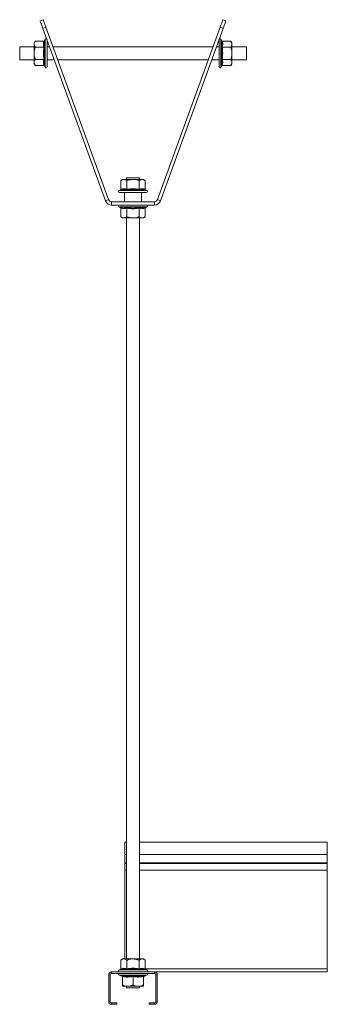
# Model space of a CAD drawing. Header units: millimetres. Extents: x 270 to 1162, y -141 to 1233.
# Tile 5 of 6: x 355 to 545, y 626 to 1233. Entities that reach past the tile are written whole.
import ezdxf

# ---------------------------------------------------------------- set-up
doc = ezdxf.new("R2010")
doc.units = ezdxf.units.MM

msp = doc.modelspace()

# ---------------------------------------------------------------- linework, layer by layer
at = {"color": 7, "linetype": 'Continuous', "lineweight": 15}
for p, q in [((367.65, 1232.64), (369.53, 1233.33)), ((371.24, 1228.63), (369.36, 1227.95)), ((408.07, 1121.57), (369.36, 1227.95)), ((409.95, 1122.26), (371.24, 1228.63)), ((478.83, 1228.63), (440.11, 1122.26)), ((480.71, 1227.95), (441.99, 1121.57)), ((480.71, 1227.95), (478.83, 1228.63)), ((480.54, 1233.33), (482.42, 1232.64)), ((363.92, 1216.57), (355.03, 1216.57)), ((355.03, 1216.57), (355.03, 1208.59)), ((364.72, 1220.07), (363.92, 1219.07)), ((363.92, 1219.07), (363.92, 1218.2)), ((363.92, 1212.57), (363.92, 1218.2)), ((369.99, 1220.07), (364.72, 1220.07)), ((369.99, 1216.32), (364.72, 1216.32)), ((370.72, 1221.11), (370.49, 1220.46)), ((371.92, 1212.57), (371.92, 1220.9)), ((373.5, 1216.57), (371.92, 1216.57)), ((474.44, 1216.57), (375.63, 1216.57)), ((478.14, 1216.57), (476.56, 1216.57)), ((478.14, 1220.9), (478.14, 1205.35)), ((479.58, 1220.46), (479.34, 1221.11)), ((480.08, 1220.07), (485.34, 1220.07)), ((480.08, 1216.32), (485.34, 1216.32)), ((486.14, 1219.07), (485.34, 1220.07)), ((486.14, 1218.2), (486.14, 1219.07)), ((486.14, 1212.57), (486.14, 1218.2)), ((495.03, 1216.57), (486.14, 1216.57)), ((495.03, 1216.57), (495.03, 1208.59)), ((363.92, 1212.57), (363.92, 1206.94)), ((371.92, 1204.24), (371.92, 1212.57)), ((486.14, 1206.94), (486.14, 1212.57)), ((355.03, 1208.59), (355.03, 1208.57)), ((355.03, 1208.57), (363.92, 1208.57)), ((363.92, 1206.94), (363.92, 1206.07)), ((363.92, 1206.07), (364.72, 1205.06)), ((369.99, 1208.81), (364.72, 1208.81)), ((369.99, 1205.06), (364.72, 1205.06)), ((370.49, 1204.67), (370.72, 1204.02)), ((371.92, 1208.57), (376.41, 1208.57)), ((378.54, 1208.57), (471.52, 1208.57)), ((473.65, 1208.57), (478.14, 1208.57)), ((478.14, 1205.35), (478.14, 1204.24)), ((479.34, 1204.02), (479.58, 1204.67)), ((480.08, 1208.81), (485.34, 1208.81)), ((480.08, 1205.06), (485.34, 1205.06)), ((485.34, 1205.06), (486.14, 1206.07)), ((486.14, 1208.57), (495.03, 1208.57)), ((486.14, 1206.94), (486.14, 1206.07)), ((495.03, 1208.59), (495.03, 1208.57)), ((418.53, 1134.74), (417.53, 1133.94)), ((417.53, 1128.68), (417.53, 1133.94)), ((419.4, 1134.74), (418.53, 1134.74)), ((419.4, 1134.74), (425.03, 1134.74)), ((421.03, 1135.74), (421.03, 1134.74)), ((427.91, 1135.74), (421.03, 1135.74)), ((421.28, 1128.68), (421.28, 1133.94)), ((430.66, 1134.74), (425.03, 1134.74)), ((429.03, 1135.74), (427.91, 1135.74)), ((428.78, 1128.68), (428.78, 1133.94)), ((429.03, 1134.74), (429.03, 1135.74)), ((431.53, 1134.74), (430.66, 1134.74)), ((432.54, 1133.94), (431.53, 1134.74)), ((432.54, 1128.68), (432.54, 1133.94)), ((417.14, 1128.18), (416.49, 1127.94)), ((416.7, 1126.74), (417.82, 1126.74)), ((417.82, 1126.74), (433.36, 1126.74)), ((419.78, 1126.74), (419.78, 1120.94)), ((430.28, 1120.94), (430.28, 1126.74)), ((433.57, 1127.94), (432.93, 1128.18)), ((408.07, 1121.57), (409.95, 1122.26)), ((411.83, 1120.94), (411.83, 1118.94)), ((438.23, 1120.94), (411.83, 1120.94)), ((438.23, 1118.94), (411.83, 1118.94)), ((438.23, 1118.94), (438.23, 1120.94)), ((440.11, 1122.26), (441.99, 1121.57)), ((416.49, 1117.74), (417.14, 1117.51)), ((417.53, 1117.01), (417.53, 1111.74)), ((421.28, 1117.01), (421.28, 1111.74)), ((428.78, 1117.01), (428.78, 1111.74)), ((432.54, 1117.01), (432.54, 1111.74)), ((432.93, 1117.51), (433.57, 1117.74)), ((417.53, 1111.74), (418.53, 1110.94)), ((418.53, 1110.94), (419.4, 1110.94)), ((425.03, 1110.94), (419.4, 1110.94)), ((421.03, 1110.94), (421.03, 653.64)), ((425.03, 1110.94), (430.66, 1110.94)), ((429.03, 653.64), (429.03, 1110.94)), ((430.66, 1110.94), (431.53, 1110.94)), ((431.53, 1110.94), (432.54, 1111.74)), ((421.03, 725.64), (420.03, 725.64)), ((420.03, 718.19), (420.03, 725.64)), ((545.03, 725.64), (429.03, 725.64)), ((545.03, 718.19), (545.03, 725.64)), ((420.03, 712.88), (420.03, 718.19)), ((545.03, 712.88), (545.03, 718.19)), ((420.03, 712.51), (420.03, 712.88)), ((420.03, 708.38), (420.03, 712.51)), ((545.03, 712.51), (545.03, 712.88)), ((545.03, 708.38), (545.03, 712.51)), ((420.03, 653.64), (420.03, 708.38)), ((545.03, 647.54), (545.03, 708.38)), ((418.53, 653.64), (417.53, 652.84)), ((417.53, 647.58), (417.53, 652.84)), ((419.4, 653.64), (418.53, 653.64)), ((425.03, 653.64), (419.4, 653.64)), ((421.28, 647.58), (421.28, 652.84)), ((430.66, 653.64), (425.03, 653.64)), ((428.78, 647.58), (428.78, 652.84)), ((431.53, 653.64), (430.66, 653.64)), ((432.54, 652.84), (431.53, 653.64)), ((432.54, 647.58), (432.54, 652.84)), ((411.83, 645.64), (411.83, 644.74)), ((438.23, 645.64), (411.83, 645.64)), ((438.23, 644.74), (411.83, 644.74)), ((417.14, 647.08), (416.49, 646.84)), ((433.57, 646.84), (432.93, 647.08)), ((545.03, 645.64), (438.23, 645.64)), ((438.23, 644.74), (438.23, 645.64)), ((545.03, 645.64), (545.03, 647.54)), ((410.93, 643.84), (410.03, 643.84)), ((410.03, 643.84), (410.03, 627.44)), ((410.93, 643.84), (410.93, 627.44)), ((416.49, 643.54), (418.19, 642.92)), ((418.53, 642.81), (418.53, 637.54)), ((425.03, 642.81), (425.03, 637.54)), ((431.53, 642.81), (431.53, 637.54)), ((431.87, 642.92), (433.57, 643.54)), ((440.03, 643.84), (439.13, 643.84)), ((439.13, 627.44), (439.13, 643.84)), ((440.03, 627.44), (440.03, 643.84)), ((418.53, 636.74), (421.78, 636.74)), ((421.03, 636.74), (421.03, 635.74)), ((427.91, 635.74), (421.03, 635.74)), ((421.78, 636.74), (428.28, 636.74)), ((429.03, 635.74), (427.91, 635.74)), ((428.28, 636.74), (431.53, 636.74)), ((429.03, 635.74), (429.03, 636.74)), ((410.03, 627.44), (410.93, 627.44)), ((411.83, 626.54), (411.83, 625.64)), ((411.83, 626.54), (415.03, 626.54)), ((415.03, 626.54), (415.03, 625.64)), ((435.03, 626.54), (438.23, 626.54)), ((435.03, 625.64), (435.03, 626.54)), ((438.23, 625.64), (438.23, 626.54)), ((439.13, 627.44), (440.03, 627.44)), ((411.83, 625.64), (415.03, 625.64)), ((435.03, 625.64), (438.23, 625.64))]:
    msp.add_line(p, q, dxfattribs=at)
at = {"color": 8, "linetype": 'Continuous', "lineweight": 15}
for p, q in [((370.72, 1212.57), (370.72, 1221.11)), ((479.34, 1221.11), (479.34, 1205.17)), ((370.72, 1204.02), (370.72, 1212.57)), ((479.34, 1205.17), (479.34, 1204.02)), ((416.49, 1127.94), (417.63, 1127.94)), ((417.63, 1127.94), (433.57, 1127.94)), ((425.03, 1117.74), (416.49, 1117.74)), ((433.57, 1117.74), (425.03, 1117.74)), ((421.03, 718.19), (420.03, 718.19)), ((545.03, 718.19), (429.03, 718.19)), ((421.03, 712.88), (420.03, 712.88)), ((421.03, 712.51), (420.03, 712.51)), ((545.03, 712.88), (429.03, 712.88)), ((545.03, 712.51), (429.03, 712.51)), ((421.03, 708.38), (420.03, 708.38)), ((545.03, 708.38), (429.03, 708.38)), ((416.49, 646.84), (433.57, 646.84)), ((545.03, 647.54), (432.54, 647.54)), ((433.57, 643.54), (416.49, 643.54))]:
    msp.add_line(p, q, dxfattribs=at)
at = {"color": 7, "linetype": 'Continuous', "lineweight": 15, "flags": 128}
for points in [[(369.36, 1227.95), (369.02, 1228.86), (368.7, 1229.74), (368.41, 1230.56), (368.15, 1231.27), (367.94, 1231.85), (367.78, 1232.29), (367.68, 1232.55), (367.65, 1232.64)], [(369.36, 1227.95), (369.02, 1228.86), (368.7, 1229.74), (368.41, 1230.56), (368.15, 1231.27), (367.94, 1231.85), (367.78, 1232.29), (367.68, 1232.55), (367.65, 1232.64)], [(369.53, 1233.33), (369.56, 1233.24), (369.66, 1232.97), (369.81, 1232.54), (370.03, 1231.95), (370.29, 1231.24), (370.58, 1230.43), (370.9, 1229.55), (371.24, 1228.63)], [(369.53, 1233.33), (369.56, 1233.24), (369.66, 1232.97), (369.81, 1232.54), (370.03, 1231.95), (370.29, 1231.24), (370.58, 1230.43), (370.9, 1229.55), (371.24, 1228.63)], [(478.83, 1228.63), (479.16, 1229.55), (479.48, 1230.43), (479.78, 1231.24), (480.04, 1231.95), (480.25, 1232.54), (480.41, 1232.97), (480.5, 1233.24), (480.54, 1233.33)], [(478.83, 1228.63), (479.16, 1229.55), (479.48, 1230.43), (479.78, 1231.24), (480.04, 1231.95), (480.25, 1232.54), (480.41, 1232.97), (480.5, 1233.24), (480.54, 1233.33)], [(482.42, 1232.64), (482.38, 1232.55), (482.29, 1232.29), (482.13, 1231.85), (481.91, 1231.27), (481.66, 1230.56), (481.36, 1229.74), (481.04, 1228.86), (480.71, 1227.95)], [(482.42, 1232.64), (482.38, 1232.55), (482.29, 1232.29), (482.13, 1231.85), (481.91, 1231.27), (481.66, 1230.56), (481.36, 1229.74), (481.04, 1228.86), (480.71, 1227.95)]]:
    msp.add_lwpolyline(points, dxfattribs=at)
at = {"color": 7, "linetype": 'Continuous', "lineweight": 15}
for centre, radius, start, end in [((371.3, 1220.9), 0.619, 40, 160), ((478.76, 1220.9), 0.619, 20, 140), ((371.3, 1204.24), 0.619, 200, 0), ((478.76, 1204.24), 0.619, 180, 340), ((416.7, 1127.36), 0.619, 110, 270), ((433.36, 1127.36), 0.619, 270, 70), ((411.83, 1122.94), 4, 200, 270), ((411.83, 1122.94), 2, 200, 270), ((416.7, 1118.32), 0.619, 90, 250), ((433.36, 1118.32), 0.619, 290, 90), ((438.23, 1122.94), 2, 270, 340), ((438.23, 1122.94), 4, 270, 340), ((411.83, 643.84), 1.8, 90, 180), ((411.83, 643.84), 0.9, 90, 180), ((416.7, 646.26), 0.619, 110, 270), ((416.7, 644.12), 0.619, 90, 250), ((433.36, 646.26), 0.619, 270, 70), ((433.36, 644.12), 0.619, 290, 90), ((438.23, 643.84), 1.8, 0, 90), ((438.23, 643.84), 0.9, 0, 90), ((418.05, 642.46), 0.48, 0, 71.81095), ((432.01, 642.46), 0.48, 107.7103, 180), ((411.83, 627.44), 1.8, 180, 270), ((411.83, 627.44), 0.9, 180, 270), ((438.23, 627.44), 0.9, 270, 0), ((438.23, 627.44), 1.8, 270, 0)]:
    msp.add_arc(centre, radius, start, end, dxfattribs=at)
for points, knots in [([(364.72, 1220.07), (364.53, 1219.81), (364.15, 1219.28), (363.94, 1218.64), (363.92, 1218.27), (363.92, 1218.2)], [0, 0, 0, 0, 0.434791, 0.879852, 1, 1, 1, 1]), ([(363.92, 1218.2), (364.02, 1217.7), (364.15, 1217.06), (364.62, 1216.46), (364.72, 1216.32)], [0, 0, 0, 0, 0.769005, 1, 1, 1, 1]), ([(363.92, 1212.57), (363.93, 1212.73), (363.95, 1213.92), (364.28, 1215.19), (364.69, 1216.23), (364.72, 1216.32)], [0, 0, 0, 0, 0.1279424, 0.9273614, 1, 1, 1, 1]), ([(369.99, 1216.32), (369.82, 1216.93), (369.47, 1218.19), (369.81, 1219.44), (369.99, 1220.07)], [0, 0, 0, 0, 0.492173, 1, 1, 1, 1]), ([(369.99, 1208.81), (369.82, 1210.04), (369.47, 1212.55), (369.81, 1215.05), (369.99, 1216.32)], [0, 0, 0, 0, 0.492172, 1, 1, 1, 1]), ([(370.49, 1220.46), (370.49, 1220.46), (370.47, 1220.4), (370.41, 1220.3), (370.29, 1220.17), (370.15, 1220.09), (370.04, 1220.08), (369.99, 1220.07)], [0, 0, 0, 0, 0.006809, 0.26758, 0.528628, 0.763822, 1, 1, 1, 1]), ([(369.99, 1216.32), (370.04, 1216.32), (370.15, 1216.33), (370.29, 1216.37), (370.41, 1216.43), (370.47, 1216.48), (370.49, 1216.51), (370.49, 1216.51)], [0, 0, 0, 0, 0.23617, 0.471367, 0.73239, 0.993103, 1, 1, 1, 1]), ([(370.49, 1220.46), (370.43, 1220.3), (370.16, 1219.5), (369.97, 1218.16), (370.33, 1217.02), (370.49, 1216.51)], [0, 0, 0, 0, 0.12096, 0.606824, 1, 1, 1, 1]), ([(370.49, 1216.51), (370.43, 1216.2), (370.16, 1214.62), (369.97, 1211.95), (370.33, 1209.65), (370.49, 1208.62)], [0, 0, 0, 0, 0.120967, 0.60683, 1, 1, 1, 1]), ([(479.58, 1216.51), (479.63, 1216.67), (479.91, 1217.45), (480.09, 1218.77), (479.73, 1219.94), (479.58, 1220.46)], [0, 0, 0, 0, 0.120965, 0.60683, 1, 1, 1, 1]), ([(479.58, 1220.46), (479.58, 1220.46), (479.6, 1220.4), (479.65, 1220.3), (479.77, 1220.17), (479.92, 1220.09), (480.02, 1220.08), (480.08, 1220.07)], [0, 0, 0, 0, 0.006813, 0.26758, 0.52863, 0.763826, 1, 1, 1, 1]), ([(479.58, 1208.62), (479.63, 1208.93), (479.91, 1210.51), (480.09, 1213.18), (479.73, 1215.48), (479.58, 1216.51)], [0, 0, 0, 0, 0.12096, 0.606822, 1, 1, 1, 1]), ([(480.08, 1216.32), (480.02, 1216.32), (479.92, 1216.33), (479.77, 1216.37), (479.65, 1216.43), (479.6, 1216.48), (479.58, 1216.51), (479.58, 1216.51)], [0, 0, 0, 0, 0.236166, 0.471365, 0.73239, 0.993099, 1, 1, 1, 1]), ([(480.08, 1220.07), (480.25, 1219.46), (480.59, 1218.21), (480.25, 1216.95), (480.08, 1216.32)], [0, 0, 0, 0, 0.4921691, 1, 1, 1, 1]), ([(480.08, 1216.32), (480.25, 1215.09), (480.59, 1212.59), (480.25, 1210.08), (480.08, 1208.81)], [0, 0, 0, 0, 0.492172, 1, 1, 1, 1]), ([(486.14, 1218.2), (486.04, 1218.69), (485.91, 1219.33), (485.45, 1219.93), (485.34, 1220.07)], [0, 0, 0, 0, 0.769009, 1, 1, 1, 1]), ([(485.34, 1216.32), (485.53, 1216.58), (485.92, 1217.11), (486.12, 1217.76), (486.14, 1218.12), (486.14, 1218.2)], [0, 0, 0, 0, 0.434788, 0.879846, 1, 1, 1, 1]), ([(486.14, 1212.57), (486.04, 1213.56), (485.91, 1214.84), (485.45, 1216.04), (485.34, 1216.32)], [0, 0, 0, 0, 0.769009, 1, 1, 1, 1]), ([(364.72, 1208.81), (364.6, 1209.13), (364.14, 1210.33), (364.01, 1211.62), (363.92, 1212.57)], [0, 0, 0, 0, 0.2639, 1, 1, 1, 1]), ([(485.34, 1208.81), (485.53, 1209.34), (485.92, 1210.4), (486.12, 1211.69), (486.14, 1212.41), (486.14, 1212.57)], [0, 0, 0, 0, 0.4347981, 0.8798571, 1, 1, 1, 1]), ([(364.72, 1208.81), (364.53, 1208.55), (364.15, 1208.02), (363.94, 1207.38), (363.92, 1207.01), (363.92, 1206.94)], [0, 0, 0, 0, 0.434791, 0.879853, 1, 1, 1, 1]), ([(363.92, 1206.94), (364.02, 1206.44), (364.15, 1205.8), (364.62, 1205.2), (364.72, 1205.06)], [0, 0, 0, 0, 0.769009, 1, 1, 1, 1]), ([(369.99, 1205.06), (369.82, 1205.68), (369.47, 1206.93), (369.81, 1208.18), (369.99, 1208.81)], [0, 0, 0, 0, 0.492167, 1, 1, 1, 1]), ([(369.99, 1208.81), (370.04, 1208.81), (370.15, 1208.8), (370.29, 1208.76), (370.41, 1208.7), (370.47, 1208.65), (370.49, 1208.62), (370.49, 1208.62)], [0, 0, 0, 0, 0.236166, 0.471367, 0.732427, 0.993144, 1, 1, 1, 1]), ([(369.99, 1205.06), (370.04, 1205.06), (370.15, 1205.04), (370.29, 1204.96), (370.41, 1204.83), (370.47, 1204.73), (370.49, 1204.67), (370.49, 1204.67)], [0, 0, 0, 0, 0.2361581, 0.4713331, 0.7323594, 0.9931079, 1, 1, 1, 1]), ([(370.49, 1208.62), (370.43, 1208.46), (370.16, 1207.69), (369.97, 1206.36), (370.33, 1205.19), (370.49, 1204.67)], [0, 0, 0, 0, 0.120964, 0.606827, 1, 1, 1, 1]), ([(480.08, 1208.81), (480.02, 1208.81), (479.92, 1208.8), (479.77, 1208.76), (479.65, 1208.7), (479.6, 1208.65), (479.58, 1208.62), (479.58, 1208.62)], [0, 0, 0, 0, 0.236162, 0.471365, 0.732427, 0.99314, 1, 1, 1, 1]), ([(479.58, 1204.67), (479.63, 1204.83), (479.91, 1205.63), (480.09, 1206.98), (479.73, 1208.11), (479.58, 1208.62)], [0, 0, 0, 0, 0.120963, 0.606825, 1, 1, 1, 1]), ([(480.08, 1205.06), (480.02, 1205.06), (479.92, 1205.04), (479.77, 1204.96), (479.65, 1204.83), (479.6, 1204.73), (479.58, 1204.67), (479.58, 1204.67)], [0, 0, 0, 0, 0.236154, 0.471331, 0.732359, 0.993104, 1, 1, 1, 1]), ([(480.08, 1208.81), (480.25, 1208.2), (480.59, 1206.95), (480.25, 1205.7), (480.08, 1205.06)], [0, 0, 0, 0, 0.4921705, 1, 1, 1, 1]), ([(485.34, 1208.81), (485.46, 1208.66), (485.92, 1208.05), (486.05, 1207.41), (486.14, 1206.94)], [0, 0, 0, 0, 0.2638928, 1, 1, 1, 1]), ([(486.14, 1206.94), (486.14, 1206.86), (486.11, 1206.26), (485.78, 1205.62), (485.37, 1205.1), (485.34, 1205.06)], [0, 0, 0, 0, 0.127941, 0.927361, 1, 1, 1, 1]), ([(417.53, 1133.94), (417.68, 1134.06), (418.28, 1134.52), (418.93, 1134.65), (419.4, 1134.74)], [0, 0, 0, 0, 0.2638952, 1, 1, 1, 1]), ([(419.4, 1134.74), (419.48, 1134.74), (420.08, 1134.72), (420.71, 1134.38), (421.24, 1133.98), (421.28, 1133.94)], [0, 0, 0, 0, 0.127948, 0.927359, 1, 1, 1, 1]), ([(425.03, 1134.74), (424.04, 1134.64), (422.75, 1134.51), (421.56, 1134.05), (421.28, 1133.94)], [0, 0, 0, 0, 0.769007, 1, 1, 1, 1]), ([(428.78, 1133.94), (428.26, 1134.13), (427.19, 1134.52), (425.91, 1134.73), (425.19, 1134.74), (425.03, 1134.74)], [0, 0, 0, 0, 0.434794, 0.879848, 1, 1, 1, 1]), ([(430.66, 1134.74), (430.17, 1134.64), (429.52, 1134.51), (428.92, 1134.05), (428.78, 1133.94)], [0, 0, 0, 0, 0.769006, 1, 1, 1, 1]), ([(432.54, 1133.94), (432.27, 1134.13), (431.74, 1134.52), (431.1, 1134.73), (430.74, 1134.74), (430.66, 1134.74)], [0, 0, 0, 0, 0.4347925, 0.8798534, 1, 1, 1, 1]), ([(417.53, 1128.68), (417.52, 1128.62), (417.51, 1128.52), (417.42, 1128.37), (417.3, 1128.25), (417.19, 1128.2), (417.14, 1128.18), (417.14, 1128.18)], [0, 0, 0, 0, 0.23618, 0.471397, 0.732422, 0.993153, 1, 1, 1, 1]), ([(421.08, 1128.18), (420.93, 1128.23), (420.15, 1128.51), (418.83, 1128.69), (417.66, 1128.34), (417.14, 1128.18)], [0, 0, 0, 0, 0.120965, 0.606829, 1, 1, 1, 1]), ([(417.53, 1128.68), (418.14, 1128.85), (419.39, 1129.19), (420.64, 1128.85), (421.28, 1128.68)], [0, 0, 0, 0, 0.492168, 1, 1, 1, 1]), ([(421.28, 1128.68), (421.28, 1128.62), (421.27, 1128.52), (421.23, 1128.37), (421.17, 1128.25), (421.11, 1128.2), (421.08, 1128.18), (421.08, 1128.18)], [0, 0, 0, 0, 0.23618, 0.471387, 0.732413, 0.993138, 1, 1, 1, 1]), ([(428.98, 1128.18), (428.66, 1128.23), (427.08, 1128.51), (424.42, 1128.69), (422.11, 1128.34), (421.08, 1128.18)], [0, 0, 0, 0, 0.120964, 0.606826, 1, 1, 1, 1]), ([(421.28, 1128.68), (422.51, 1128.85), (425.01, 1129.19), (427.51, 1128.85), (428.78, 1128.68)], [0, 0, 0, 0, 0.49217, 1, 1, 1, 1]), ([(428.78, 1128.68), (429.4, 1128.85), (430.65, 1129.19), (431.9, 1128.85), (432.54, 1128.68)], [0, 0, 0, 0, 0.4921722, 1, 1, 1, 1]), ([(428.98, 1128.18), (428.98, 1128.18), (428.95, 1128.2), (428.9, 1128.25), (428.84, 1128.37), (428.79, 1128.52), (428.79, 1128.62), (428.78, 1128.68)], [0, 0, 0, 0, 0.006862, 0.267587, 0.528613, 0.76382, 1, 1, 1, 1]), ([(432.93, 1128.18), (432.77, 1128.23), (431.96, 1128.51), (430.62, 1128.69), (429.49, 1128.34), (428.98, 1128.18)], [0, 0, 0, 0, 0.120961, 0.606824, 1, 1, 1, 1]), ([(432.93, 1128.18), (432.93, 1128.18), (432.87, 1128.2), (432.76, 1128.25), (432.64, 1128.37), (432.55, 1128.52), (432.54, 1128.62), (432.54, 1128.68)], [0, 0, 0, 0, 0.006847, 0.267578, 0.528603, 0.76382, 1, 1, 1, 1]), ([(417.14, 1117.51), (417.3, 1117.45), (418.1, 1117.17), (419.44, 1116.99), (420.58, 1117.35), (421.08, 1117.51)], [0, 0, 0, 0, 0.120961, 0.606824, 1, 1, 1, 1]), ([(417.14, 1117.51), (417.14, 1117.5), (417.19, 1117.48), (417.3, 1117.43), (417.42, 1117.31), (417.51, 1117.16), (417.52, 1117.06), (417.53, 1117.01)], [0, 0, 0, 0, 0.006847, 0.26758, 0.528638, 0.763818, 1, 1, 1, 1]), ([(421.28, 1117.01), (420.66, 1116.84), (419.41, 1116.49), (418.16, 1116.83), (417.53, 1117.01)], [0, 0, 0, 0, 0.4921722, 1, 1, 1, 1]), ([(421.08, 1117.51), (421.4, 1117.45), (422.98, 1117.17), (425.65, 1116.99), (427.95, 1117.35), (428.98, 1117.51)], [0, 0, 0, 0, 0.120964, 0.606826, 1, 1, 1, 1]), ([(421.28, 1117.01), (421.28, 1117.06), (421.27, 1117.16), (421.23, 1117.31), (421.17, 1117.43), (421.11, 1117.48), (421.08, 1117.5), (421.08, 1117.51)], [0, 0, 0, 0, 0.236182, 0.471352, 0.73241, 0.993138, 1, 1, 1, 1]), ([(428.78, 1117.01), (427.55, 1116.84), (425.05, 1116.49), (422.55, 1116.83), (421.28, 1117.01)], [0, 0, 0, 0, 0.49217, 1, 1, 1, 1]), ([(428.78, 1117.01), (428.79, 1117.06), (428.79, 1117.16), (428.84, 1117.31), (428.9, 1117.43), (428.95, 1117.48), (428.98, 1117.5), (428.98, 1117.51)], [0, 0, 0, 0, 0.236182, 0.471352, 0.73241, 0.993138, 1, 1, 1, 1]), ([(432.54, 1117.01), (431.92, 1116.84), (430.67, 1116.49), (429.42, 1116.83), (428.78, 1117.01)], [0, 0, 0, 0, 0.492168, 1, 1, 1, 1]), ([(428.98, 1117.51), (429.13, 1117.45), (429.91, 1117.17), (431.24, 1116.99), (432.4, 1117.35), (432.93, 1117.51)], [0, 0, 0, 0, 0.120965, 0.606829, 1, 1, 1, 1]), ([(432.54, 1117.01), (432.54, 1117.06), (432.55, 1117.16), (432.64, 1117.31), (432.76, 1117.43), (432.87, 1117.48), (432.93, 1117.5), (432.93, 1117.51)], [0, 0, 0, 0, 0.236182, 0.471362, 0.73242, 0.993153, 1, 1, 1, 1]), ([(417.53, 1111.74), (417.79, 1111.55), (418.32, 1111.16), (418.96, 1110.96), (419.32, 1110.94), (419.4, 1110.94)], [0, 0, 0, 0, 0.4347925, 0.8798534, 1, 1, 1, 1]), ([(419.4, 1110.94), (419.9, 1111.04), (420.54, 1111.17), (421.14, 1111.63), (421.28, 1111.74)], [0, 0, 0, 0, 0.769006, 1, 1, 1, 1]), ([(425.03, 1110.94), (424.87, 1110.94), (423.68, 1110.97), (422.41, 1111.3), (421.37, 1111.71), (421.28, 1111.74)], [0, 0, 0, 0, 0.1279441, 0.9273558, 1, 1, 1, 1]), ([(428.78, 1111.74), (428.47, 1111.62), (427.27, 1111.16), (425.98, 1111.03), (425.03, 1110.94)], [0, 0, 0, 0, 0.263897, 1, 1, 1, 1]), ([(428.78, 1111.74), (429.05, 1111.55), (429.58, 1111.16), (430.22, 1110.96), (430.58, 1110.94), (430.66, 1110.94)], [0, 0, 0, 0, 0.4347892, 0.8798466, 1, 1, 1, 1]), ([(430.66, 1110.94), (431.16, 1111.04), (431.8, 1111.17), (432.4, 1111.63), (432.54, 1111.74)], [0, 0, 0, 0, 0.769012, 1, 1, 1, 1]), ([(419.4, 653.64), (418.91, 653.54), (418.26, 653.41), (417.66, 652.95), (417.53, 652.84)], [0, 0, 0, 0, 0.7690122, 1, 1, 1, 1]), ([(421.28, 652.84), (421.02, 653.03), (420.48, 653.42), (419.84, 653.63), (419.48, 653.64), (419.4, 653.64)], [0, 0, 0, 0, 0.434788, 0.879846, 1, 1, 1, 1]), ([(425.03, 653.64), (424.87, 653.64), (423.68, 653.62), (422.41, 653.28), (421.37, 652.88), (421.28, 652.84)], [0, 0, 0, 0, 0.127944, 0.927356, 1, 1, 1, 1]), ([(428.78, 652.84), (428.47, 652.96), (427.27, 653.42), (425.98, 653.55), (425.03, 653.64)], [0, 0, 0, 0, 0.2638975, 1, 1, 1, 1]), ([(430.66, 653.64), (430.17, 653.54), (429.52, 653.41), (428.92, 652.95), (428.78, 652.84)], [0, 0, 0, 0, 0.769007, 1, 1, 1, 1]), ([(432.54, 652.84), (432.27, 653.03), (431.74, 653.42), (431.1, 653.63), (430.74, 653.64), (430.66, 653.64)], [0, 0, 0, 0, 0.4347916, 0.8798532, 1, 1, 1, 1]), ([(417.14, 647.08), (417.14, 647.08), (417.19, 647.1), (417.3, 647.15), (417.42, 647.27), (417.51, 647.42), (417.52, 647.52), (417.53, 647.58)], [0, 0, 0, 0, 0.006852, 0.267584, 0.528631, 0.763832, 1, 1, 1, 1]), ([(421.08, 647.08), (420.93, 647.13), (420.15, 647.41), (418.83, 647.59), (417.66, 647.24), (417.14, 647.08)], [0, 0, 0, 0, 0.120966, 0.606829, 1, 1, 1, 1]), ([(417.53, 647.58), (418.14, 647.75), (419.39, 648.09), (420.64, 647.75), (421.28, 647.58)], [0, 0, 0, 0, 0.492168, 1, 1, 1, 1]), ([(421.08, 647.08), (421.08, 647.08), (421.11, 647.1), (421.17, 647.15), (421.23, 647.27), (421.27, 647.42), (421.28, 647.52), (421.28, 647.58)], [0, 0, 0, 0, 0.006868, 0.267594, 0.528641, 0.763832, 1, 1, 1, 1]), ([(428.98, 647.08), (428.66, 647.13), (427.08, 647.41), (424.42, 647.59), (422.11, 647.24), (421.08, 647.08)], [0, 0, 0, 0, 0.120964, 0.606826, 1, 1, 1, 1]), ([(421.28, 647.58), (422.51, 647.75), (425.01, 648.09), (427.51, 647.75), (428.78, 647.58)], [0, 0, 0, 0, 0.49217, 1, 1, 1, 1]), ([(428.78, 647.58), (429.4, 647.75), (430.65, 648.09), (431.9, 647.75), (432.54, 647.58)], [0, 0, 0, 0, 0.492172, 1, 1, 1, 1]), ([(428.98, 647.08), (428.98, 647.08), (428.95, 647.1), (428.9, 647.15), (428.84, 647.27), (428.79, 647.42), (428.79, 647.52), (428.78, 647.58)], [0, 0, 0, 0, 0.006868, 0.267594, 0.528641, 0.763832, 1, 1, 1, 1]), ([(432.93, 647.08), (432.77, 647.13), (431.96, 647.41), (430.62, 647.59), (429.49, 647.24), (428.98, 647.08)], [0, 0, 0, 0, 0.120961, 0.606824, 1, 1, 1, 1]), ([(432.54, 647.58), (432.54, 647.52), (432.55, 647.42), (432.64, 647.27), (432.76, 647.15), (432.87, 647.1), (432.93, 647.08), (432.93, 647.08)], [0, 0, 0, 0, 0.236168, 0.471369, 0.732416, 0.993148, 1, 1, 1, 1]), ([(418.19, 643.31), (418.47, 643.25), (419.84, 642.97), (422.16, 642.79), (424.14, 643.15), (425.03, 643.31)], [0, 0, 0, 0, 0.120965, 0.606826, 1, 1, 1, 1]), ([(418.19, 643.31), (418.19, 643.3), (418.24, 643.28), (418.34, 643.23), (418.44, 643.11), (418.52, 642.96), (418.53, 642.86), (418.53, 642.81)], [0, 0, 0, 0, 0.006839, 0.267581, 0.52863, 0.763829, 1, 1, 1, 1]), ([(425.03, 642.81), (423.97, 642.64), (421.8, 642.29), (419.63, 642.63), (418.53, 642.81)], [0, 0, 0, 0, 0.492171, 1, 1, 1, 1]), ([(425.03, 643.31), (425.3, 643.25), (426.67, 642.97), (428.97, 642.79), (430.97, 643.15), (431.87, 643.31)], [0, 0, 0, 0, 0.120963, 0.606826, 1, 1, 1, 1]), ([(425.03, 643.31), (425.03, 643.3), (425.03, 643.28), (425.03, 643.23), (425.03, 643.11), (425.03, 642.96), (425.03, 642.86), (425.03, 642.81)], [0, 0, 0, 0, 0.006852, 0.267577, 0.52862, 0.763829, 1, 1, 1, 1]), ([(431.53, 642.81), (430.47, 642.64), (428.3, 642.29), (426.13, 642.63), (425.03, 642.81)], [0, 0, 0, 0, 0.49217, 1, 1, 1, 1]), ([(431.87, 643.31), (431.87, 643.3), (431.82, 643.28), (431.73, 643.23), (431.62, 643.11), (431.55, 642.96), (431.54, 642.86), (431.53, 642.81)], [0, 0, 0, 0, 0.006839, 0.267581, 0.52863, 0.763829, 1, 1, 1, 1]), ([(418.53, 637.54), (418.81, 637.42), (419.85, 636.96), (420.96, 636.83), (421.78, 636.74)], [0, 0, 0, 0, 0.263899, 1, 1, 1, 1]), ([(418.53, 636.74), (418.53, 636.84), (418.53, 636.97), (418.53, 637.43), (418.53, 637.54)], [0, 0, 0, 0, 0.769002, 1, 1, 1, 1]), ([(421.78, 636.74), (421.92, 636.74), (422.95, 636.77), (424.05, 637.1), (424.96, 637.51), (425.03, 637.54)], [0, 0, 0, 0, 0.127944, 0.927357, 1, 1, 1, 1]), ([(425.03, 637.54), (425.49, 637.35), (426.41, 636.96), (427.52, 636.76), (428.15, 636.74), (428.28, 636.74)], [0, 0, 0, 0, 0.4347945, 0.8798453, 1, 1, 1, 1]), ([(428.28, 636.74), (429.14, 636.84), (430.25, 636.97), (431.29, 637.43), (431.53, 637.54)], [0, 0, 0, 0, 0.7690085, 1, 1, 1, 1]), ([(431.53, 637.54), (431.53, 637.35), (431.53, 636.96), (431.53, 636.76), (431.53, 636.74), (431.53, 636.74)], [0, 0, 0, 0, 0.434798, 0.879849, 1, 1, 1, 1])]:
    msp.add_open_spline(points, degree=3, knots=knots, dxfattribs=at)
at = {"color": 8, "linetype": 'Continuous', "lineweight": 15}
for points, knots in [([(418.21, 642.98), (418.21, 642.96), (418.22, 642.86), (418.2, 643.11), (418.19, 643.31)], [0, 0, 0, 0, 0.21361, 1, 1, 1, 1]), ([(431.87, 643.31), (431.87, 643.25), (431.85, 643.01), (431.85, 642.99), (431.85, 642.98)], [0, 0, 0, 0, 0.241916, 1, 1, 1, 1])]:
    msp.add_open_spline(points, degree=3, knots=knots, dxfattribs=at)

doc.saveas('drawing.dxf')
